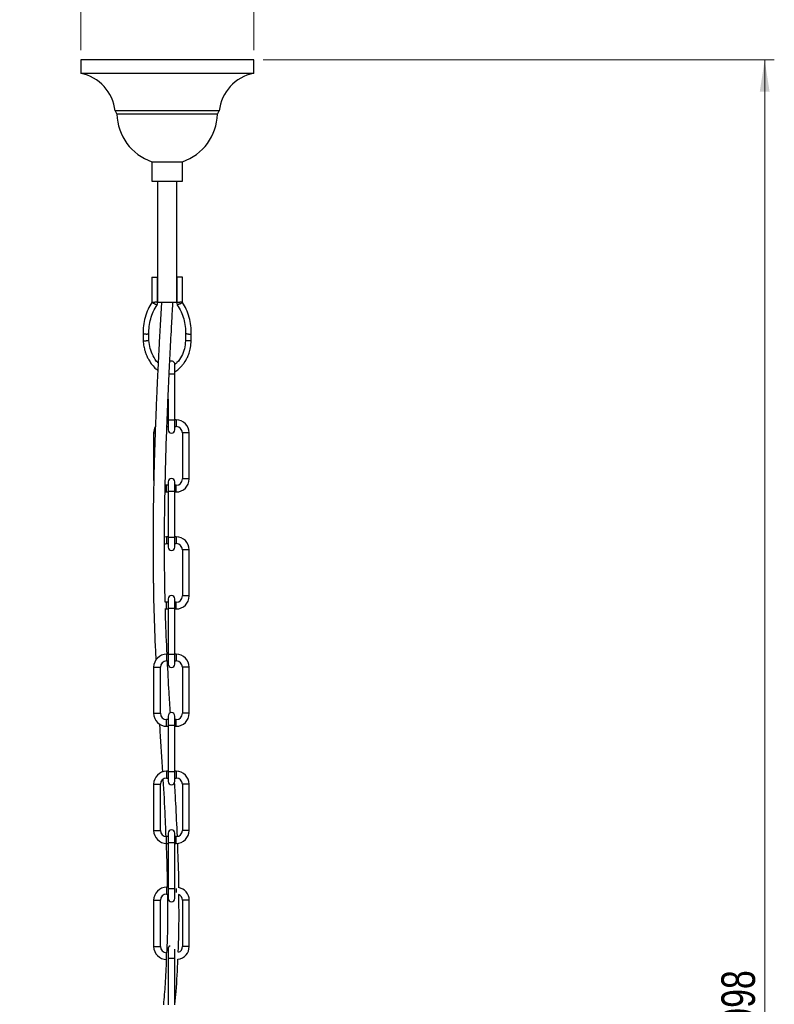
# Model space of a CAD drawing. Header units: millimetres. Extents: x 534 to 833, y 185 to 758.
# Tile 13 of 22: x 569 to 647, y 461 to 563. Entities that reach past the tile are written whole.
import ezdxf

# ---------------------------------------------------------------- set-up
doc = ezdxf.new("R2010")
doc.units = ezdxf.units.MM
doc.styles.add('SLDTEXTSTYLE0', font='TXT', dxfattribs={"width": 0.75})
doc.dimstyles.new('SLDDIMSTYLE0', dxfattribs={"dimtxt": 3.5, "dimasz": 3.302, "dimexe": 0, "dimexo": 0.0625, "dimgap": 0.875, "dimtad": 1, "dimdec": 0, "dimlfac": 5, "dimrnd": 1e-09, "dimzin": 12, "dimdsep": 46, "dimtxsty": 'SLDTEXTSTYLE0', "dimsah": 1, "dimcen": 0.09, "dimadec": 0, "dimazin": 3, "dimtfac": 1, "dimtofl": 0, "dimtmove": 0, "dimatfit": 3, "dimfxl": 0, "dimfrac": 2, "dimtolj": 1, "dimtzin": 12, "dimarcsym": 0})
doc.dimstyles.new('SLDDIMSTYLE1', dxfattribs={"dimtxt": 3.5, "dimasz": 3.302, "dimexe": 0, "dimexo": 0.0625, "dimgap": 0.875, "dimtad": 1, "dimdec": 0, "dimlfac": 5, "dimrnd": 1e-09, "dimzin": 12, "dimdsep": 46, "dimtxsty": 'SLDTEXTSTYLE0', "dimsah": 1, "dimcen": 0.09, "dimadec": 0, "dimazin": 3, "dimtfac": 1, "dimtdec": 0, "dimtmove": 0, "dimatfit": 0, "dimfxl": 0, "dimfrac": 2, "dimtolj": 1, "dimtzin": 12, "dimarcsym": 0})

# ---------------------------------------------------------------- blocks, each defined once
blk = doc.blocks.new('_D')
at = {"color": 7, "linetype": 'Continuous', "lineweight": 0}
for p, q in [((594.23, 558.81), (647.41, 558.81)), ((646.41, 359.25), (646.41, 558.81)), ((611.15, 359.25), (647.41, 359.25))]:
    blk.add_line(p, q, dxfattribs=at)
at = {"color": 7, "linetype": 'Continuous', "lineweight": 18}
for points in [[(646.41, 558.81), (645.9, 555.51), (646.92, 555.51)], [(646.41, 359.25), (646.92, 362.55), (645.9, 362.55)]]:
    blk.add_solid(points, dxfattribs=at)
at = {"color": 7, "linetype": 'Continuous', "lineweight": 18, "insert": (641.9, 458.24), "char_height": 3.5, "attachment_point": 1, "rotation": 90, "style": 'SLDTEXTSTYLE0'}
blk.add_mtext('998', dxfattribs=at)
blk = doc.blocks.new('_D_1')
at = {"color": 7, "linetype": 'Continuous', "lineweight": 0}
for p, q in [((575.23, 565.45), (568.88, 565.45)), ((575.23, 559.81), (575.23, 566.45)), ((575.23, 565.45), (593.23, 565.45)), ((593.23, 559.81), (593.23, 566.45)), ((593.23, 565.45), (599.58, 565.45))]:
    blk.add_line(p, q, dxfattribs=at)
at = {"color": 7, "linetype": 'Continuous', "lineweight": 18}
for points in [[(575.23, 565.45), (571.92, 565.96), (571.92, 564.94)], [(593.23, 565.45), (596.53, 564.94), (596.53, 565.96)]]:
    blk.add_solid(points, dxfattribs=at)
at = {"color": 7, "linetype": 'Continuous', "lineweight": 18, "char_height": 3.5, "attachment_point": 1, "style": 'SLDTEXTSTYLE0'}
for s, insert in [('%%c', (578.21, 569.96)), ('90', (583.49, 570.02))]:
    blk.add_mtext(s, dxfattribs=dict(at, insert=insert))

msp = doc.modelspace()

# ---------------------------------------------------------------- linework, layer by layer
at = {"color": 7, "linetype": 'Continuous', "lineweight": 25}
for p, q in [((575.23, 558.81), (575.23, 557.41)), ((584.23, 558.81), (575.23, 558.81)), ((593.23, 558.81), (584.23, 558.81)), ((593.23, 557.41), (593.23, 558.81)), ((584.23, 557.41), (575.23, 557.41)), ((593.23, 557.41), (584.23, 557.41)), ((578.82, 553.51), (579, 553.16)), ((584.23, 553.51), (578.82, 553.51)), ((584.23, 553.16), (579, 553.16)), ((589.64, 553.51), (584.23, 553.51)), ((589.45, 553.16), (584.23, 553.16)), ((589.45, 553.16), (589.64, 553.51)), ((582.63, 548.21), (582.63, 546.21)), ((582.63, 548.21), (585.83, 548.21)), ((585.83, 546.21), (585.83, 548.21)), ((582.63, 546.21), (585.83, 546.21)), ((583.23, 546.21), (583.23, 533.62)), ((585.23, 533.62), (585.23, 546.21)), ((582.63, 536.21), (582.63, 533.59)), ((582.63, 536.21), (582.93, 536.21)), ((582.93, 536.21), (583.23, 536.21)), ((583.23, 533.62), (583.23, 536.21)), ((585.23, 536.21), (585.23, 533.62)), ((585.53, 536.21), (585.23, 536.21)), ((585.83, 536.21), (585.53, 536.21)), ((585.83, 533.59), (585.83, 536.21)), ((582.63, 533.59), (582.93, 533.61)), ((582.63, 533.58), (582.93, 533.61)), ((582.63, 533.59), (582.63, 533.58)), ((582.9, 533.44), (583.18, 533.33)), ((583.17, 533.3), (583.18, 533.33)), ((583.23, 533.61), (585.23, 533.61)), ((584.83, 533.5), (584.83, 533.61)), ((585.55, 533.44), (585.27, 533.33)), ((585.27, 533.33), (585.28, 533.3)), ((585.83, 533.59), (585.53, 533.61)), ((585.83, 533.58), (585.53, 533.61)), ((585.83, 533.58), (585.83, 533.59)), ((581.73, 530.29), (581.73, 529.58)), ((582.33, 529.59), (582.33, 530.3)), ((586.13, 530.3), (586.13, 529.58)), ((586.73, 529.58), (586.73, 530.29)), ((586.43, 529.58), (586.13, 529.58)), ((586.73, 529.58), (586.43, 529.58)), ((585.02, 526.12), (585.02, 527.12)), ((585.02, 526.12), (584.43, 526.12)), ((585.02, 521.32), (585.02, 526.12)), ((584.32, 523.53), (584.32, 521.32)), ((584.32, 521.36), (584.17, 521.36)), ((584.17, 520.66), (584.32, 520.66)), ((584.32, 521.32), (584.32, 520.32)), ((585.02, 521.32), (584.32, 521.32)), ((585.17, 521.36), (585.02, 521.36)), ((585.02, 520.32), (585.02, 521.32)), ((585.02, 520.66), (585.17, 520.66)), ((585.17, 521.36), (585.17, 520.66)), ((582.82, 520.01), (582.82, 515.21)), ((582.82, 520.01), (582.97, 520.01)), ((585.82, 520.01), (585.82, 515.21)), ((586.52, 520.01), (585.82, 520.01)), ((586.52, 515.21), (586.52, 520.01)), ((582.82, 515.21), (582.82, 515.06)), ((584.32, 514.56), (584.17, 514.56)), ((584.17, 513.86), (584.17, 514.56)), ((584.32, 514.92), (584.32, 513.92)), ((585.02, 513.92), (585.02, 514.92)), ((585.17, 514.56), (585.02, 514.56)), ((585.17, 513.86), (585.17, 514.56)), ((586.52, 515.21), (585.82, 515.21)), ((584, 513.87), (584.17, 513.86)), ((584.17, 513.86), (584.32, 513.86)), ((584.32, 513.92), (584.32, 509.12)), ((585.02, 513.92), (584.32, 513.92)), ((585.02, 509.12), (585.02, 513.92)), ((585.02, 513.86), (585.17, 513.86)), ((584.17, 509.19), (583.95, 509.17)), ((584.32, 509.19), (584.17, 509.19)), ((584.17, 509.19), (584.17, 508.49)), ((584.32, 509.12), (584.32, 508.12)), ((585.02, 509.12), (584.32, 509.12)), ((585.17, 509.19), (585.02, 509.19)), ((585.02, 508.12), (585.02, 509.12)), ((585.17, 509.19), (585.17, 508.49)), ((584.17, 508.49), (584.32, 508.49)), ((585.02, 508.49), (585.17, 508.49)), ((585.82, 507.84), (585.82, 503.04)), ((586.52, 507.84), (585.82, 507.84)), ((586.52, 503.04), (586.52, 507.84)), ((582.82, 504.36), (582.82, 503.04)), ((586.52, 503.04), (585.82, 503.04)), ((584.32, 502.39), (584.17, 502.39)), ((584.17, 501.69), (584.17, 502.39)), ((584.32, 502.74), (584.32, 501.74)), ((585.02, 501.74), (585.02, 502.74)), ((585.17, 502.39), (585.02, 502.39)), ((585.17, 501.69), (585.17, 502.39)), ((584, 501.7), (584.17, 501.69)), ((584.17, 501.69), (584.32, 501.69)), ((584.32, 501.74), (584.32, 496.94)), ((585.02, 501.74), (584.32, 501.74)), ((585.02, 496.94), (585.02, 501.74)), ((585.02, 501.69), (585.17, 501.69)), ((584.32, 496.98), (584.17, 496.98)), ((584.17, 496.98), (584.17, 496.28)), ((584.32, 496.94), (584.32, 495.94)), ((585.02, 496.94), (584.32, 496.94)), ((585.17, 496.98), (585.02, 496.98)), ((585.02, 495.94), (585.02, 496.94)), ((585.17, 496.98), (585.17, 496.28)), ((584.17, 496.28), (584.32, 496.28)), ((585.02, 496.28), (585.17, 496.28)), ((582.82, 495.63), (582.82, 490.83)), ((582.82, 495.63), (583.52, 495.63)), ((583.52, 490.83), (583.52, 495.63)), ((585.82, 495.63), (585.82, 490.83)), ((586.52, 495.63), (585.82, 495.63)), ((586.52, 490.83), (586.52, 495.63)), ((582.82, 490.83), (583.52, 490.83)), ((586.52, 490.83), (585.82, 490.83)), ((584.32, 490.18), (584.17, 490.18)), ((584.17, 489.48), (584.17, 490.18)), ((584.32, 490.55), (584.32, 489.55)), ((585.02, 489.55), (585.02, 490.55)), ((585.17, 490.18), (585.02, 490.18)), ((585.17, 489.48), (585.17, 490.18)), ((584.17, 489.48), (584.32, 489.48)), ((584.32, 489.55), (584.32, 484.75)), ((585.02, 489.55), (584.32, 489.55)), ((585.02, 484.75), (585.02, 489.55)), ((585.02, 489.48), (585.17, 489.48)), ((584.32, 484.8), (584.17, 484.8)), ((584.17, 484.8), (584.17, 484.1)), ((584.32, 484.75), (584.32, 483.75)), ((585.02, 484.75), (584.32, 484.75)), ((585.17, 484.8), (585.02, 484.8)), ((585.02, 483.75), (585.02, 484.75)), ((585.17, 484.8), (585.17, 484.1)), ((584.17, 484.1), (584.32, 484.1)), ((585.02, 484.1), (585.17, 484.1)), ((582.82, 483.45), (582.82, 478.65)), ((582.82, 483.45), (583.52, 483.45)), ((583.52, 478.65), (583.52, 483.45)), ((585.82, 483.45), (585.82, 478.65)), ((586.52, 483.45), (585.82, 483.45)), ((586.52, 478.65), (586.52, 483.45)), ((582.82, 478.65), (583.52, 478.65)), ((586.52, 478.65), (585.82, 478.65)), ((584.32, 478), (584.17, 478)), ((584.17, 477.3), (584.17, 478)), ((584.32, 478.36), (584.32, 477.36)), ((584.32, 477.36), (584.32, 472.56)), ((585.02, 477.36), (584.32, 477.36)), ((585.02, 477.36), (585.02, 478.36)), ((585.17, 478), (585.02, 478)), ((585.02, 472.56), (585.02, 477.36)), ((585.17, 477.3), (585.17, 478)), ((584.17, 477.3), (584.32, 477.3)), ((585.05, 477.3), (585.17, 477.3)), ((584.31, 472.73), (584.17, 472.73)), ((584.17, 472.73), (584.17, 472.03)), ((584.32, 472.56), (584.32, 471.56)), ((585.02, 472.56), (584.32, 472.56)), ((585.02, 471.56), (585.02, 472.56)), ((585.17, 472.62), (585.17, 472.18)), ((582.82, 471.38), (582.82, 466.58)), ((582.82, 471.38), (583.52, 471.38)), ((583.52, 466.58), (583.52, 471.38)), ((584.17, 472.03), (584.3, 472.03)), ((585.82, 471.38), (585.82, 466.58)), ((586.52, 471.38), (585.82, 471.38)), ((586.52, 466.58), (586.52, 471.38)), ((582.82, 466.58), (583.52, 466.58)), ((584.32, 466.31), (584.32, 465.31)), ((585.02, 465.31), (585.02, 466.31)), ((586.52, 466.58), (585.82, 466.58)), ((584.18, 465.93), (584.17, 465.93)), ((584.17, 465.23), (584.17, 465.93)), ((584.32, 465.31), (584.32, 460.51)), ((585.02, 465.31), (584.32, 465.31)), ((585.02, 460.51), (585.02, 465.31))]:
    msp.add_line(p, q, dxfattribs=at)
at = {"color": 7, "linetype": 'Continuous', "lineweight": 25, "flags": 128}
for points in [[(584.17, 514.56), (584.04, 514.57), (584.02, 514.58)], [(583.95, 508.45), (584.04, 508.47), (584.17, 508.49)], [(584.17, 502.39), (584.04, 502.4), (584.02, 502.4)]]:
    msp.add_lwpolyline(points, dxfattribs=at)
at = {"color": 7, "linetype": 'Continuous', "lineweight": 25}
for centre, radius, start, end in [((574.37, 553.02), 4.47, 6.2451, 78.9943), ((594.08, 553.02), 4.47, 101.0057, 173.7549), ((584.37, 553.29), 5.37, 181.3038, 251.0242), ((584.08, 553.29), 5.37, 288.9758, 358.6962), ((582.56, 533.57), 0.0723, 352.6966, 5.0696), ((582.56, 533.57), 0.672, 338.1994, 0), ((582.56, 533.57), 0.672, 0, 3.7988), ((585.9, 533.57), 0.672, 176.2175, 201.8006), ((585.9, 533.57), 0.0723, 174.9304, 180), ((584.67, 527.12), 0.35, 0, 119.057), ((584.17, 520.01), 1.35, 151.8233, 180), ((585.17, 520.01), 1.35, 0, 90), ((585.17, 520.01), 0.65, 0, 90), ((584.67, 520.32), 0.35, 180, 0), ((584.67, 514.92), 0.35, 0, 180), ((585.17, 515.21), 0.65, 270, 0), ((585.17, 515.21), 1.35, 270, 0), ((585.17, 507.84), 1.35, 360, 90), ((584.67, 508.12), 0.35, 180, 0), ((585.17, 507.84), 0.65, 0, 90), ((584.67, 502.74), 0.35, 0, 180), ((585.17, 503.04), 0.65, 270, 0), ((585.17, 503.04), 1.35, 270, 0), ((584.17, 495.63), 1.35, 90, 180), ((585.17, 495.63), 1.35, 0, 90), ((584.17, 495.63), 0.65, 90, 180), ((584.67, 495.94), 0.35, 180, 0), ((585.17, 495.63), 0.65, 0, 90), ((584.17, 490.83), 1.35, 180, 270), ((584.17, 490.83), 0.65, 180, 270), ((584.67, 490.55), 0.35, 0, 180), ((585.17, 490.83), 0.65, 270, 0), ((585.17, 490.83), 1.35, 270, 0), ((584.17, 483.45), 1.35, 90, 180), ((585.17, 483.45), 1.35, 0, 90), ((584.17, 483.45), 0.65, 90, 180), ((584.67, 483.75), 0.35, 180, 0), ((585.17, 483.45), 0.65, 0, 90), ((584.17, 478.65), 1.35, 180, 270), ((584.17, 478.65), 0.65, 180, 270), ((584.67, 478.36), 0.35, 0, 180), ((585.17, 478.65), 0.65, 270, 0), ((585.17, 478.65), 1.35, 270, 0), ((584.17, 471.38), 1.35, 90, 180), ((585.17, 471.38), 1.35, 0, 80.4682), ((584.17, 471.38), 0.65, 90, 180), ((584.67, 471.56), 0.35, 180, 0), ((585.17, 471.38), 0.65, 0, 67.5848), ((584.17, 466.58), 1.35, 180, 270), ((584.17, 466.58), 0.65, 180, 270), ((584.67, 466.31), 0.35, 114.342, 180), ((585.17, 466.58), 1.35, 277.7465, 0), ((585.17, 466.58), 0.65, 289.5528, 0)]:
    msp.add_arc(centre, radius, start, end, dxfattribs=at)
for points, knots in [([(582.63, 533.56), (582.49, 533.33), (582.2, 532.85), (581.91, 532.03), (581.73, 531.15), (581.73, 530.55), (581.73, 530.25)], [0, 0, 0, 0, 0.229571, 0.486349, 0.743122, 1, 1, 1, 1]), ([(582.33, 530.28), (582.33, 530.55), (582.33, 531.08), (582.49, 531.87), (582.76, 532.63), (583.04, 533.08), (583.18, 533.31)], [0, 0, 0, 0, 0.250364, 0.49979, 0.749222, 1, 1, 1, 1]), ([(582.9, 533.44), (582.9, 533.44), (582.9, 533.44), (582.88, 533.45), (582.84, 533.47), (582.78, 533.5), (582.7, 533.54), (582.65, 533.56), (582.62, 533.57), (582.63, 533.57), (582.63, 533.56)], [0, 0, 0, 0, 0.007305, 0.023573, 0.088722, 0.30467, 0.520613, 0.736688, 0.951472, 1, 1, 1, 1]), ([(583.63, 533.57), (583.6, 533.05), (583.54, 532.02), (583.45, 530.45), (583.37, 528.92), (583.29, 527.35), (583.21, 525.76), (583.14, 524.19), (583.08, 522.8), (583.03, 521.58), (582.99, 520.47), (582.95, 519.41), (582.92, 518.34), (582.86, 516.47), (582.8, 513.79), (582.75, 510.09), (582.75, 506.17), (582.82, 502.02), (582.93, 498.74), (583.03, 496.85), (583.05, 496.35)], [0, 0, 0, 0, 0.046069, 0.091439, 0.133346, 0.172118, 0.218706, 0.260373, 0.297149, 0.328982, 0.356974, 0.384975, 0.41329, 0.441917, 0.533834, 0.627403, 0.738852, 0.84986, 0.960118, 1, 1, 1, 1]), ([(582.9, 533.44), (582.9, 533.44), (582.91, 533.43), (582.95, 533.41), (583.02, 533.38), (583.09, 533.34), (583.14, 533.31), (583.17, 533.3), (583.17, 533.3), (583.17, 533.3)], [0, 0, 0, 0, 0.007329, 0.059572, 0.274905, 0.490263, 0.703651, 0.916779, 1, 1, 1, 1]), ([(583.22, 533.62), (583.22, 533.62), (583.23, 533.62), (583.2, 533.62), (583.14, 533.62), (583.06, 533.61), (582.98, 533.61), (582.94, 533.61), (582.93, 533.61), (582.93, 533.61)], [0, 0, 0, 0, 0.074535, 0.288906, 0.503296, 0.717763, 0.932509, 0.988903, 1, 1, 1, 1]), ([(584.02, 502.41), (584.01, 502.74), (583.98, 503.97), (583.96, 506.1), (583.95, 508.78), (583.96, 511.42), (584, 513.5), (584.03, 515.02), (584.05, 516.01), (584.08, 517.02), (584.11, 518.11), (584.15, 519.38), (584.21, 520.85), (584.27, 522.54), (584.35, 524.42), (584.44, 526.18), (584.51, 527.78), (584.59, 529.17), (584.66, 530.61), (584.74, 532.09), (584.8, 533.05), (584.83, 533.53)], [0, 0, 0, 0, 0.031283, 0.117293, 0.203527, 0.288997, 0.370301, 0.402766, 0.434385, 0.465156, 0.498448, 0.538475, 0.585094, 0.638137, 0.697465, 0.763059, 0.805519, 0.850449, 0.89807, 0.948722, 1, 1, 1, 1]), ([(584.82, 533.53), (584.82, 533.55), (584.82, 533.58), (584.81, 533.6), (584.8, 533.61), (584.8, 533.61)], [0, 0, 0, 0, 0.78858, 0.97238, 1, 1, 1, 1]), ([(585.23, 533.62), (585.23, 533.62), (585.23, 533.62), (585.25, 533.62), (585.31, 533.62), (585.4, 533.61), (585.47, 533.61), (585.51, 533.61), (585.52, 533.61), (585.53, 533.61)], [0, 0, 0, 0, 0.074986, 0.289252, 0.503538, 0.717901, 0.932542, 0.988908, 1, 1, 1, 1]), ([(585.27, 533.31), (585.41, 533.08), (585.69, 532.63), (585.96, 531.87), (586.13, 531.08), (586.13, 530.55), (586.13, 530.28)], [0, 0, 0, 0, 0.250778, 0.50021, 0.749636, 1, 1, 1, 1]), ([(585.55, 533.44), (585.55, 533.44), (585.52, 533.42), (585.46, 533.39), (585.38, 533.35), (585.32, 533.31), (585.29, 533.3), (585.29, 533.3), (585.29, 533.3)], [0, 0, 0, 0, 0.007329, 0.223455, 0.439599, 0.655216, 0.869762, 1, 1, 1, 1]), ([(585.55, 533.44), (585.55, 533.44), (585.56, 533.44), (585.57, 533.45), (585.61, 533.47), (585.68, 533.5), (585.75, 533.54), (585.8, 533.56), (585.83, 533.57), (585.82, 533.57), (585.82, 533.56)], [0, 0, 0, 0, 0.007316, 0.023606, 0.088846, 0.305096, 0.521342, 0.737719, 0.952803, 1, 1, 1, 1]), ([(586.73, 530.25), (586.73, 530.55), (586.73, 531.15), (586.54, 532.03), (586.25, 532.85), (585.96, 533.33), (585.82, 533.56)], [0, 0, 0, 0, 0.256878, 0.513651, 0.770429, 1, 1, 1, 1]), ([(582.03, 530.29), (582.02, 530.29), (581.99, 530.29), (581.92, 530.29), (581.83, 530.29), (581.76, 530.29), (581.73, 530.29), (581.73, 530.29), (581.73, 530.29)], [0, 0, 0, 0, 0.016239, 0.231067, 0.445895, 0.6607, 0.875463, 1, 1, 1, 1]), ([(581.73, 529.6), (581.74, 529.39), (581.78, 529.03), (581.9, 528.55), (582.03, 528.19), (582.16, 527.88), (582.33, 527.56), (582.59, 527.16), (582.9, 526.79), (583.15, 526.58), (583.25, 526.49)], [0, 0, 0, 0, 0.171907, 0.310849, 0.416223, 0.493288, 0.591931, 0.724486, 0.890944, 1, 1, 1, 1]), ([(582.03, 530.29), (582.03, 530.29), (582.07, 530.29), (582.14, 530.29), (582.22, 530.3), (582.29, 530.3), (582.32, 530.3), (582.32, 530.3), (582.32, 530.3)], [0, 0, 0, 0, 0.016235, 0.231015, 0.445795, 0.660553, 0.875267, 1, 1, 1, 1]), ([(582.32, 529.59), (582.32, 529.59), (582.32, 529.59), (582.29, 529.59), (582.22, 529.59), (582.13, 529.59), (582.06, 529.59), (582.03, 529.58), (582.03, 529.58)], [0, 0, 0, 0, 0.126787, 0.341463, 0.556218, 0.771008, 0.985797, 1, 1, 1, 1]), ([(583.29, 527.29), (583.27, 527.3), (583.05, 527.5), (582.75, 528.02), (582.42, 528.79), (582.35, 529.35), (582.32, 529.63)], [0, 0, 0, 0, 0.0262812, 0.350571, 0.6748606, 1, 1, 1, 1]), ([(586.43, 530.29), (586.42, 530.29), (586.39, 530.29), (586.32, 530.29), (586.23, 530.3), (586.16, 530.3), (586.13, 530.3), (586.13, 530.3), (586.13, 530.3)], [0, 0, 0, 0, 0.016235, 0.231015, 0.445795, 0.660553, 0.875267, 1, 1, 1, 1]), ([(586.43, 530.29), (586.43, 530.29), (586.47, 530.29), (586.54, 530.29), (586.62, 530.29), (586.69, 530.29), (586.72, 530.29), (586.72, 530.29), (586.72, 530.29)], [0, 0, 0, 0, 0.016239, 0.231067, 0.445895, 0.6607, 0.875463, 1, 1, 1, 1]), ([(581.73, 529.58), (581.73, 529.58), (581.73, 529.58), (581.76, 529.58), (581.83, 529.58), (581.92, 529.58), (581.99, 529.58), (582.02, 529.58), (582.03, 529.58)], [0, 0, 0, 0, 0.12651, 0.341256, 0.556077, 0.770935, 0.985792, 1, 1, 1, 1]), ([(586.13, 529.58), (586.11, 529.31), (586.07, 528.75), (585.75, 527.98), (585.39, 527.42), (585.09, 527.18), (585.01, 527.11)], [0, 0, 0, 0, 0.296314, 0.592628, 0.888912, 1, 1, 1, 1]), ([(585.02, 526.33), (585.16, 526.44), (585.43, 526.64), (585.76, 526.98), (585.99, 527.28), (586.18, 527.56), (586.35, 527.89), (586.53, 528.33), (586.69, 528.91), (586.71, 529.35), (586.73, 529.58)], [0, 0, 0, 0, 0.137599, 0.268016, 0.366855, 0.439147, 0.531759, 0.656125, 0.812227, 1, 1, 1, 1]), ([(584.22, 496.98), (584.16, 498.23), (584.09, 499.81), (584.05, 501.38), (584.04, 501.72)], [0, 0, 0, 0, 0.7861298, 1, 1, 1, 1]), ([(584.56, 490.87), (584.51, 491.59), (584.4, 493.39), (584.31, 495.2), (584.25, 496.28)], [0, 0, 0, 0, 0.397811, 1, 1, 1, 1]), ([(583.43, 489.73), (583.44, 489.47), (583.54, 487.8), (583.65, 486.13), (583.74, 484.71)], [0, 0, 0, 0, 0.152438, 1, 1, 1, 1]), ([(583.78, 483.96), (583.86, 482.66), (583.98, 480.68), (584.05, 478.69), (584.08, 478.01)], [0, 0, 0, 0, 0.656115, 1, 1, 1, 1]), ([(585.29, 478.02), (585.24, 479.18), (585.15, 481.05), (585.04, 482.93), (585, 483.66)], [0, 0, 0, 0, 0.6127207, 1, 1, 1, 1]), ([(584.11, 477.33), (584.13, 476.75), (584.2, 475.22), (584.22, 473.69), (584.23, 472.73)], [0, 0, 0, 0, 0.375428, 1, 1, 1, 1]), ([(585.44, 472.68), (585.44, 473.04), (585.43, 474.59), (585.36, 476.14), (585.32, 477.32)], [0, 0, 0, 0, 0.236089, 1, 1, 1, 1]), ([(584.25, 472.03), (584.25, 471.78), (584.29, 470.1), (584.27, 468.06), (584.18, 466.28), (584.17, 465.93)], [0, 0, 0, 0, 0.12286, 0.83075, 1, 1, 1, 1]), ([(585.38, 465.98), (585.42, 467.26), (585.48, 469.26), (585.45, 471.25), (585.44, 471.97)], [0, 0, 0, 0, 0.640885, 1, 1, 1, 1]), ([(584.13, 465.24), (584.1, 464.37), (584.04, 462.8), (583.9, 461.23), (583.83, 460.51)], [0, 0, 0, 0, 0.546437, 1, 1, 1, 1]), ([(585.04, 460.56), (585.08, 461.01), (585.23, 462.57), (585.3, 464.14), (585.35, 465.26)], [0, 0, 0, 0, 0.285719, 1, 1, 1, 1])]:
    msp.add_open_spline(points, degree=3, knots=knots, dxfattribs=at)

# ---------------------------------------------------------------- dimensions: what is measured, and where the dimension line sits
at = {"color": 7, "linetype": 'Continuous', "lineweight": 18}
dim = msp.add_linear_dim(base=(593.23, 565.45), p1=(575.23, 558.81), p2=(593.23, 558.81), text='%%c<>', dimstyle='SLDDIMSTYLE1', dxfattribs=at)
dim.commit()
dim.dimension.update_dxf_attribs({"geometry": '_D_1', "text_midpoint": (583.44, 565.45), "dimtype": 160})
dim = msp.add_linear_dim(base=(646.41, 558.81), p1=(610.15, 359.25), p2=(593.23, 558.81), angle=90, dimstyle='SLDDIMSTYLE0', dxfattribs=at)
dim.commit()
dim.dimension.update_dxf_attribs({"geometry": '_D', "text_midpoint": (646.41, 462.12), "dimtype": 160})

doc.saveas('drawing.dxf')
